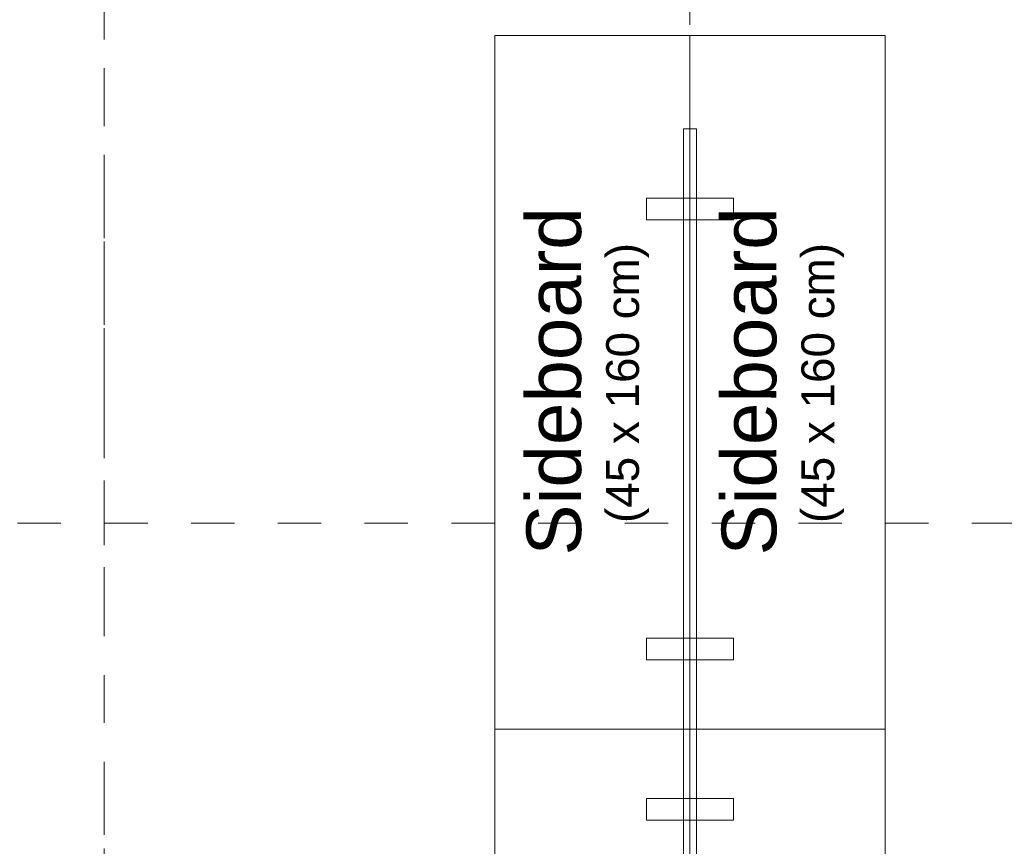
# Model space of a CAD drawing. Header units: metres. Extents: x -45.2 to 14.3, y -31.8 to 10.2.
# Tile 37 of 148: x -28.5 to -26.3, y -19.6 to -17.7. Entities that reach past the tile are written whole.
import ezdxf

# ---------------------------------------------------------------- set-up
doc = ezdxf.new("R2010")
doc.units = ezdxf.units.M
doc.header["$LTSCALE"] = 0.05
doc.linetypes.add('Achsen 01', pattern=[5.291531, 3.175, -1.058062, 0.352704, -0.705764])
doc.linetypes.add('Raster 01', pattern=[2, 1, -1])
for name, color, linetype, lineweight, true_color in [('ACTES-Einrichtung Aufsicht.', 7, 'Continuous', 9, 0xa6a6a6), ('AV1-Achsen', 1, 'Achsen 01', 18, 0xff0000), ('AV1-Einrichtung', 7, 'Continuous', 9, 0xa6a6a6), ('AV1-Raster', 7, 'Raster 01', 9, 0xa6a6a6)]:
    doc.layers.add(name, color=color, linetype=linetype, lineweight=lineweight, true_color=true_color)
doc.styles.add('Arial', font='arial.ttf')

msp = doc.modelspace()

# ---------------------------------------------------------------- linework, layer by layer
at = {"layer": 'ACTES-Einrichtung Aufsicht.'}
for points in [[(-27.45, -17.775), (-27, -17.775), (-27, -19.375), (-27.45, -19.375)], [(-27, -17.775), (-26.55, -17.775), (-26.55, -19.375), (-27, -19.375)], [(-27.45, -19.375), (-27, -19.375), (-27, -20.975), (-27.45, -20.975)], [(-27, -19.375), (-26.55, -19.375), (-26.55, -20.975), (-27, -20.975)]]:
    msp.add_lwpolyline(points, close=True, dxfattribs=at)
at = {"layer": 'ACTES-Einrichtung Aufsicht.', "color": 253, "true_color": 0xa6a6a6}
for points in [[(-26.985, -17.99), (-26.985, -19.375), (-27.015, -19.375), (-27.015, -17.99)], [(-27.1, -18.15), (-26.9, -18.15), (-26.9, -18.2), (-27.1, -18.2)], [(-27.1, -19.165), (-26.9, -19.165), (-26.9, -19.215), (-27.1, -19.215)], [(-27.015, -19.375), (-26.985, -19.375), (-26.985, -20.76), (-27.015, -20.76)], [(-27.1, -19.535), (-26.9, -19.535), (-26.9, -19.585), (-27.1, -19.585)]]:
    msp.add_lwpolyline(points, close=True, dxfattribs=at)
at = {"layer": 'AV1-Achsen'}
msp.add_line((-28.35, -26.5), (-28.35, 4.9), dxfattribs=at)
at = {"layer": 'AV1-Raster'}
for p, q in [((-28.35, -22.95), (-28.35, 1.35)), ((-27, -22.95), (-27, 1.35)), ((1.35, -18.9), (-40.5, -18.9))]:
    msp.add_line(p, q, dxfattribs=at)

# ---------------------------------------------------------------- texts
at = {"layer": 'AV1-Einrichtung', "attachment_point": 7, "rotation": 90, "style": 'Arial'}
for s, insert, char_height in [('Sideboard', (-27.2492, -18.9741), 0.12609), ('Sideboard', (-26.7992, -18.9741), 0.12609), ('(45 x 160 cm)', (-27.0948, -18.8993), 0.075654), ('(45 x 160 cm)', (-26.6448, -18.8993), 0.075654)]:
    msp.add_mtext(s, dxfattribs=dict(at, insert=insert, char_height=char_height))

doc.saveas('drawing.dxf')
